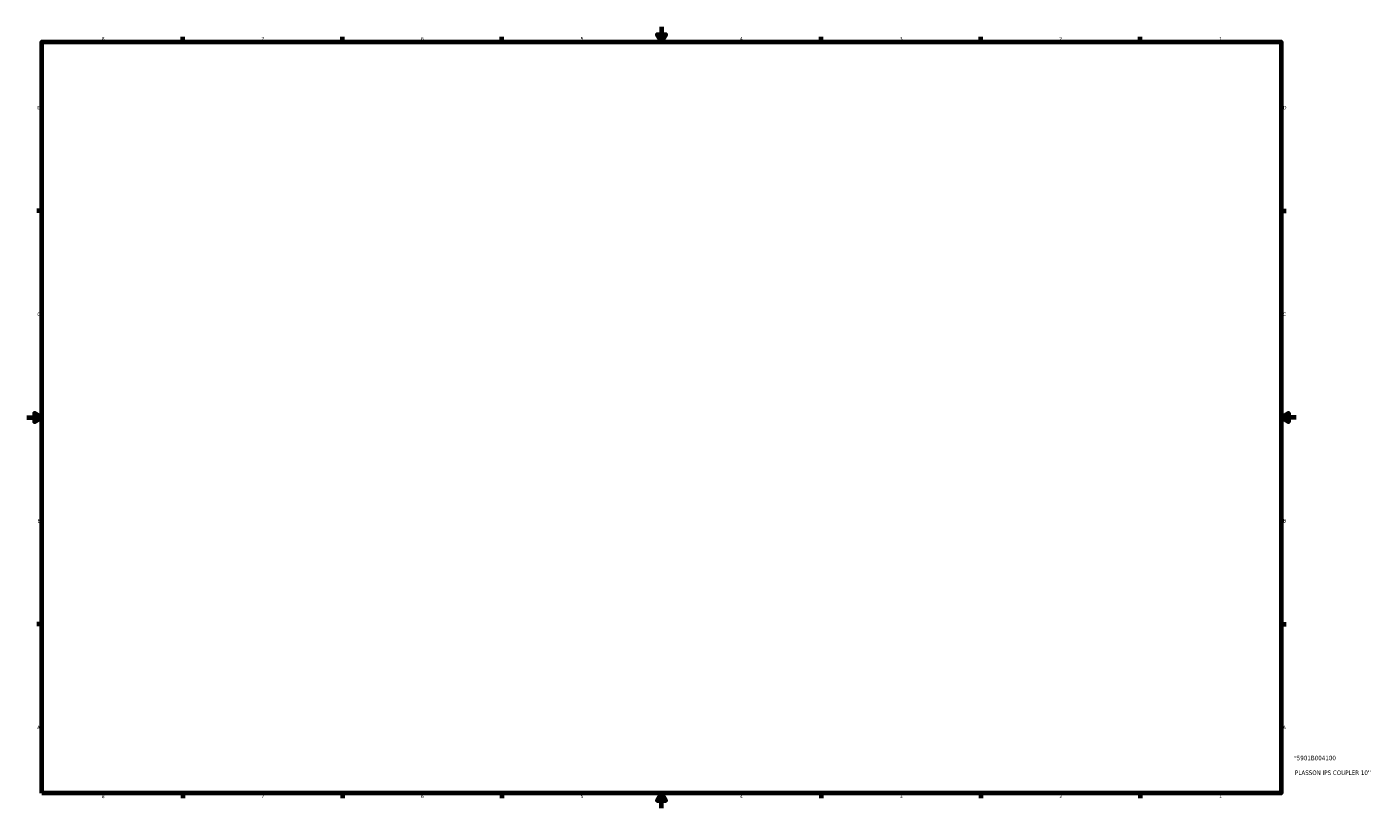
# Model space of a CAD drawing. Header units: inches. Extents: x -32 to 84, y -45 to 89.
# Tile 2 of 6: x 0 to 36, y 1 to 21. Entities that reach past the tile are written whole.
import ezdxf

# ---------------------------------------------------------------- set-up
doc = ezdxf.new("R2010")
doc.units = ezdxf.units.IN
doc.header["$MEASUREMENT"] = 0
doc.layers.add('Border (ANSI)', color=7, linetype='Continuous', lineweight=70)
doc.layers.add('Title (ANSI)', color=7, linetype='Continuous', lineweight=50)
doc.styles.add('Note Text (ANSI)', font='tahoma.ttf')
doc.styles.add('Text Style29', font='tahoma.ttf')

# ---------------------------------------------------------------- blocks, each defined once
blk = doc.blocks.new('Borders Default Border')
at = {"layer": 'Border (ANSI)'}
for p, q in [((4.25, 21), (4.25, 21.134)), ((8.5, 21), (8.5, 21.134)), ((12.75, 21), (12.75, 21.134)), ((21.25, 21), (21.25, 21.134)), ((25.5, 21), (25.5, 21.134)), ((29.75, 21), (29.75, 21.134)), ((0.5, 16.5), (0.366, 16.5)), ((33.5, 16.5), (33.634, 16.5)), ((0.5, 5.5), (0.366, 5.5)), ((33.5, 5.5), (33.634, 5.5)), ((4.25, 1), (4.25, 0.866)), ((8.5, 1), (8.5, 0.866)), ((12.75, 1), (12.75, 0.866)), ((21.25, 1), (21.25, 0.866)), ((25.5, 1), (25.5, 0.866)), ((29.75, 1), (29.75, 0.866))]:
    blk.add_line(p, q, dxfattribs=at)
at = {"layer": 'Border (ANSI)', "flags": 128}
for points in [[(17, 21.4), (17, 21), (16.885, 21.2), (17.115, 21.2), (17, 21)], [(0.5, 1), (0.5, 21), (33.5, 21), (33.5, 1), (0.5, 1)], [(0.1, 11), (0.5, 11), (0.3, 11.115), (0.3, 10.885), (0.5, 11)], [(33.9, 11), (33.5, 11), (33.7, 11.115), (33.7, 10.885), (33.5, 11)], [(17, 0.6), (17, 1), (16.885, 0.8), (17.115, 0.8), (17, 1)]]:
    blk.add_lwpolyline(points, dxfattribs=at)
at = {"layer": 'Border (ANSI)', "color": 5, "true_color": 0x0000ff, "char_height": 0.0945, "attachment_point": 7, "style": 'Note Text (ANSI)'}
for s, insert in [('8', (2.094, 21.038)), ('7', (6.346, 21.04)), ('6', (10.595, 21.038)), ('5', (14.847, 21.038)), ('4', (19.092, 21.04)), ('3', (23.346, 21.038)), ('2', (27.596, 21.04)), ('1', (31.854, 21.04)), ('D', (0.378, 19.203)), ('D', (33.553, 19.203)), ('C', (0.378, 13.701)), ('C', (33.552, 13.701)), ('B', (0.384, 8.203)), ('B', (33.558, 8.203)), ('A', (0.373, 2.703)), ('A', (33.547, 2.703)), ('8', (2.094, 0.863)), ('7', (6.346, 0.866)), ('6', (10.595, 0.864)), ('5', (14.847, 0.864)), ('4', (19.092, 0.866)), ('3', (23.346, 0.864)), ('2', (27.596, 0.866)), ('1', (31.854, 0.866))]:
    blk.add_mtext(s, dxfattribs=dict(at, insert=insert))
blk = doc.blocks.new('Title Blocks ANSI - Large')
at = {"layer": 'Title (ANSI)', "color": 5, "true_color": 0x0000ff, "style": 'Text Style29'}
for tag, p in [('PART_NUMBER_001', (0.342, 0.873)), ('DESCRIPTION_001', (0.369, 0.481))]:
    blk.add_attdef(tag, p, '', height=0.12, dxfattribs=at)

msp = doc.modelspace()

# ---------------------------------------------------------------- block references
msp.add_blockref('Borders Default Border', (0, 0))
msp.add_blockref('Title Blocks ANSI - Large', (33.5, 1)).add_auto_attribs({'PART_NUMBER_001': '*5901B004100', 'DESCRIPTION_001': "PLASSON IPS COUPLER 10''"})

doc.saveas('drawing.dxf')
